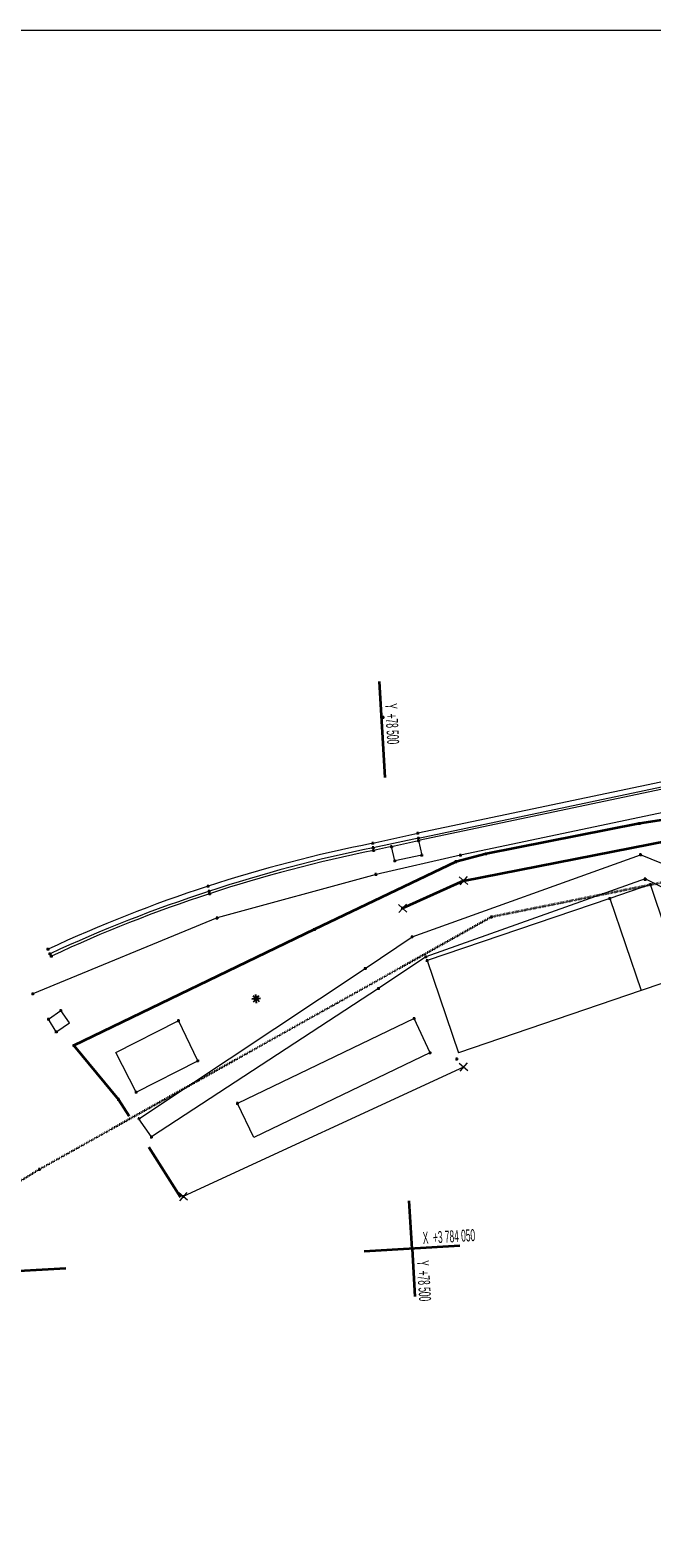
# Model space of a CAD drawing. Header units: millimetres. Extents: x -738537 to 1850049, y -250217 to 604013.
# Tile 4 of 220: x -679502 to -640631, y 46807 to 141062. Entities that reach past the tile are written whole.
import ezdxf

# ---------------------------------------------------------------- set-up
doc = ezdxf.new("R2010")
doc.units = ezdxf.units.MM
doc.header["$MEASUREMENT"] = 0
doc.linetypes.add('DOT', pattern=[0.25, 0, -0.25])
for name, color, linetype, lineweight in [('0_Pen_No__161', 1, 'Continuous', 5), ('BUILDING_Pen_No__2', 1, 'Continuous', 25), ('CABLE MANHOLE_Pen_No__15', 7, 'Continuous', 20), ('FENCE LINE_Pen_No__1', 214, 'Continuous', 35), ('FENCE LINE_Pen_No__15', 7, 'Continuous', 20), ('GRID_Pen_No__1', 214, 'Continuous', 35), ('GRID_Pen_No__6', 7, 'Continuous', 5), ('PALLISADE FENCE_Pen_No__1', 214, 'Continuous', 35), ('SEWER LINE_Pen_No__1', 214, 'Continuous', 35), ('SPLITPOLE FENCE_Pen_No__2', 1, 'Continuous', 25)]:
    doc.layers.add(name, color=color, linetype=linetype, lineweight=lineweight)
doc.layers.add('ROAD_Pen_No__7', color=7, linetype='Continuous', lineweight=5, true_color=0x9f07ff)
doc.styles.add('GENERATED_STYLE_2', font='arial.ttf')

msp = doc.modelspace()

# ---------------------------------------------------------------- linework, layer by layer
at = {"layer": '0_Pen_No__161', "color": 1, "linetype": 'Continuous', "lineweight": 5}
msp.add_lwpolyline([(-738537.2, 141061.5), (-370599.6, 141061.5), (-370599.6, -126378.5), (-738537.2, -126378.5)], close=True, dxfattribs=at)
at = {"layer": 'BUILDING_Pen_No__2', "color": 1, "linetype": 'Continuous', "lineweight": 25}
for p, q in [((-665446.7, 80502.4), (-665635.5, 80491.6)), ((-665568.9, 80682.6), (-665427.8, 80556.7)), ((-665547.3, 80309.4), (-665421.7, 80450.5)), ((-665514.6, 80556.5), (-665442.7, 80531.4)), ((-665439.4, 80473.9), (-665507.8, 80440.9)), ((-665404.5, 80574.3), (-665437.7, 80643.2)), ((-665421.5, 80363.7), (-665396.4, 80435.7)), ((-665376.1, 80581.7), (-665386.9, 80770.3)), ((-665356.6, 80242.8), (-665367.4, 80431.6)), ((-665346.9, 80577.6), (-665321.4, 80650.8)), ((-665305.9, 80370.3), (-665339.1, 80438.9)), ((-665321.7, 80562.8), (-665195.8, 80704.1)), ((-665315.6, 80456.6), (-665174.4, 80330.7)), ((-665235.4, 80572.6), (-665304, 80539.4)), ((-665300.7, 80481.9), (-665228.7, 80456.8)), ((-665107.8, 80521.7), (-665296.6, 80510.9))]:
    msp.add_line(p, q, dxfattribs=at)
msp.add_circle((-665371.7, 80506.6), 75.2, dxfattribs=at)
at = {"layer": 'CABLE MANHOLE_Pen_No__15', "color": 7, "linetype": 'Continuous', "lineweight": 20}
for p, q in [((-678360.2, 79233.7), (-677580.8, 79774.1)), ((-677866.7, 78434.6), (-678360.2, 79233.7)), ((-677045.7, 79002.5), (-677580.8, 79774.1)), ((-677825.1, 78462.1), (-677045.7, 79002.5))]:
    msp.add_line(p, q, dxfattribs=at)
at = {"layer": 'FENCE LINE_Pen_No__1', "color": 214, "linetype": 'Continuous', "lineweight": 35}
for q in [(-631645.3, 91969.7), (-656209, 86166.2)]:
    msp.add_line((-652409, 87887.1), q, dxfattribs=at)
at = {"layer": 'FENCE LINE_Pen_No__15', "color": 7, "linetype": 'Continuous', "lineweight": 20}
for p, q in [((-652145.2, 87651.7), (-652672.9, 88122.4)), ((-652145.2, 87651.7), (-652672.9, 88122.4)), ((-652173.7, 88150.9), (-652644.4, 87623.2)), ((-652173.7, 88150.9), (-652644.4, 87623.2)), ((-655945.1, 85930.9), (-656472.8, 86401.5)), ((-655973.7, 86430.1), (-656444.3, 85902.3)), ((-652147, 76000), (-652674.8, 76470.6)), ((-652175.6, 76499.2), (-652646.2, 75971.4)), ((-652410.9, 76235.3), (-669931.9, 68142)), ((-669668, 67906.7), (-670195.8, 68377.3)), ((-669696.6, 68405.9), (-670167.2, 67878.1))]:
    msp.add_line(p, q, dxfattribs=at)
at = {"layer": 'GRID_Pen_No__1', "color": 214, "linetype": 'Continuous', "lineweight": 35}
for p, q in [((-657311, 94347.3), (-657653.7, 100337.5)), ((-657311, 94347.3), (-657653.7, 100337.5)), ((-655625.3, 64881.8), (-655796.7, 67876.9)), ((-655625.3, 64881.8), (-655796.7, 67876.9)), ((-652630.2, 65053.2), (-658620.5, 64710.5)), ((-652630.2, 65053.2), (-658620.5, 64710.5)), ((-655625.3, 64881.8), (-655454, 61886.7)), ((-655625.3, 64881.8), (-655454, 61886.7)), ((-677267.9, 63643.7), (-683258.1, 63301)), ((-677267.9, 63643.7), (-683258.1, 63301))]:
    msp.add_line(p, q, dxfattribs=at)
at = {"layer": 'PALLISADE FENCE_Pen_No__1', "color": 18, "linetype": 'Continuous', "lineweight": 35, "true_color": 0x000000}
for p, q in [((-631714.9, 92940.3), (-641401.6, 91468.6)), ((-641401.6, 91468.6), (-650991.1, 89573.8)), ((-650991.1, 89573.8), (-652876.7, 89076.3)), ((-652876.7, 89076.3), (-661736.9, 84834.3)), ((-661736.9, 84834.3), (-676764.4, 77584.2)), ((-676764.4, 77584.2), (-673982.6, 74218.6)), ((-673982.6, 74218.6), (-673319.5, 73175.6)), ((-672086.4, 71235.9), (-670099.3, 68110.3))]:
    msp.add_line(p, q, dxfattribs=at)
at = {"layer": 'ROAD_Pen_No__7', "color": 18, "linetype": 'Continuous', "lineweight": 5, "true_color": 0x000000}
for p, q in [((-639664.1, 94135.2), (-655260.7, 90864)), ((-655218, 90554), (-639636.6, 93830.3)), ((-639567.5, 93689), (-655210.8, 90394.1)), ((-639431.1, 92251.4), (-652596.8, 89487.9)), ((-658071, 90228.5), (-655260.7, 90864)), ((-655218, 90554), (-658047.2, 89952.4)), ((-656900.1, 90019), (-658024.7, 89786.4)), ((-656900.1, 90019), (-655210.8, 90394.1)), ((-656697.3, 89135.2), (-656900.1, 90019)), ((-655210.8, 90394.1), (-655015.2, 89478.8)), ((-652596.8, 89487.9), (-657875.6, 88283.5)), ((-655015.2, 89478.8), (-656697.3, 89135.2)), ((-655612.3, 84385.4), (-641334, 89515.3)), ((-636695.6, 87610.1), (-641334, 89515.3)), ((-657875.6, 88283.5), (-667804.2, 85559)), ((-641041.9, 87998.5), (-654764.4, 83133.8)), ((-637086, 86048.2), (-641041.9, 87998.5)), ((-643252.9, 86781.2), (-654676.6, 82894.4)), ((-640718.2, 87646.4), (-643252.9, 86781.2)), ((-643252.9, 86781.2), (-641293.2, 81021.5)), ((-638780.6, 81878.6), (-640718.2, 87646.4)), ((-667804.2, 85559), (-679338.9, 80812.4)), ((-658546, 82406.6), (-655612.3, 84385.4)), ((-654764.4, 83133.8), (-657724.6, 81144.5)), ((-672699.5, 73009.9), (-658546, 82406.6)), ((-654676.6, 82894.4), (-652716.9, 77134.7)), ((-657724.6, 81144.5), (-671912.8, 71865.9)), ((-638779.9, 81876.6), (-641293.2, 81021.5)), ((-641293.2, 81021.5), (-652716.9, 77134.7)), ((-655486.1, 79273.3), (-666536.1, 73967.5)), ((-654496.3, 77133.3), (-655486.1, 79273.3)), ((-674137.7, 77141), (-670287.8, 79109.1)), ((-669022.4, 76633.8), (-670224.6, 79140.2)), ((-672872.3, 74665.7), (-674137.7, 77141)), ((-672872.3, 74665.7), (-669022.4, 76633.8)), ((-654464.6, 77145.8), (-665514.6, 71840)), ((-665514.6, 71840), (-666536.1, 73967.5)), ((-672786.3, 73004.9), (-672612.6, 73014.8)), ((-672694.5, 72923.1), (-672704.4, 73096.7)), ((-671912.8, 71865.9), (-672699.5, 73009.9))]:
    msp.add_line(p, q, dxfattribs=at)
for centre, radius, start, end in [((-640923.3, 3191.7), 88709.9, 101.145512, 114.978018), ((-639565.4, -505.1), 92326.2, 101.547437, 114.778537), ((-639935.7, 640.4), 90962.8, 101.470388, 114.859501)]:
    msp.add_arc(centre, radius, start, end, dxfattribs=at)
at = {"layer": 'SEWER LINE_Pen_No__1', "color": 214, "linetype": 'DOT', "lineweight": 35}
for p, q in [((-636397.6, 88493.6), (-650659.8, 85622.3)), ((-650659.8, 85622.3), (-678919.7, 69842.4)), ((-678919.7, 69842.4), (-683345.2, 67138.2))]:
    msp.add_line(p, q, dxfattribs=at)
at = {"layer": 'SPLITPOLE FENCE_Pen_No__2', "color": 1, "linetype": 'Continuous', "lineweight": 25}
for p, q in [((-657516.4, 98095), (-657342.7, 98104.9)), ((-657424.6, 98013.2), (-657434.5, 98186.8)), ((-641488.5, 91463.6), (-641314.8, 91473.6)), ((-641396.7, 91381.8), (-641406.6, 91555.4)), ((-655347.5, 90859.1), (-655173.9, 90869)), ((-655304.8, 90549), (-655131.1, 90558.9)), ((-655255.8, 90777.2), (-655265.7, 90950.9)), ((-655213, 90467.2), (-655222.9, 90640.8)), ((-658157.8, 90223.5), (-657984.2, 90233.5)), ((-658134, 89947.4), (-657960.4, 89957.4)), ((-658111.5, 89781.5), (-657937.9, 89791.4)), ((-658066.1, 90141.7), (-658076, 90315.3)), ((-658042.3, 89865.6), (-658052.2, 90039.2)), ((-658019.7, 89699.6), (-658029.7, 89873.2)), ((-656987, 90014.1), (-656813.3, 90024)), ((-656895.2, 89932.2), (-656905.1, 90105.8)), ((-655297.6, 90389.2), (-655124, 90399.1)), ((-655205.8, 90307.3), (-655215.8, 90480.9)), ((-655010.3, 89392), (-655020.2, 89565.6)), ((-652591.8, 89401.1), (-652601.8, 89574.8)), ((-651077.9, 89568.8), (-650904.3, 89578.8)), ((-650986.1, 89487), (-650996, 89660.6)), ((-641329, 89428.5), (-641338.9, 89602.1)), ((-656784.1, 89130.2), (-656610.5, 89140.1)), ((-656692.4, 89048.4), (-656702.3, 89222)), ((-655102, 89473.8), (-654928.4, 89483.8)), ((-652963.5, 89071.3), (-652789.9, 89081.3)), ((-652871.8, 88989.5), (-652881.7, 89163.1)), ((-652683.6, 89483), (-652510, 89492.9)), ((-641420.8, 89510.3), (-641247.2, 89520.2)), ((-657962.4, 88278.5), (-657788.8, 88288.4)), ((-657870.6, 88196.7), (-657880.6, 88370.3)), ((-652495.9, 87882.1), (-652322.2, 87892)), ((-652404.1, 87800.2), (-652414, 87973.9)), ((-641130.8, 87960.3), (-640957.2, 87970.3)), ((-641128.7, 87993.5), (-640955, 88003.4)), ((-641039, 87878.5), (-641048.9, 88052.1)), ((-641036.9, 87911.7), (-641046.8, 88085.3)), ((-640713.3, 87559.6), (-640723.2, 87733.2)), ((-668456.6, 87543.9), (-668283, 87553.9)), ((-668399.4, 87226.7), (-668225.8, 87236.6)), ((-668364.8, 87462.1), (-668374.8, 87635.7)), ((-668363.4, 87070.5), (-668189.8, 87080.4)), ((-668307.6, 87144.8), (-668317.5, 87318.5)), ((-668271.6, 86988.6), (-668281.6, 87162.3)), ((-643339.8, 86776.2), (-643166.1, 86786.2)), ((-643248, 86694.4), (-643257.9, 86868)), ((-640805, 87641.4), (-640631.4, 87651.4)), ((-656295.8, 86161.3), (-656122.2, 86171.2)), ((-656204, 86079.4), (-656213.9, 86253)), ((-667891, 85554), (-667717.4, 85563.9)), ((-667799.2, 85472.1), (-667809.2, 85645.8)), ((-661823.7, 84829.3), (-661650.1, 84839.3)), ((-661732, 84747.5), (-661741.9, 84921.1)), ((-650746.7, 85617.3), (-650573, 85627.2)), ((-650654.9, 85535.5), (-650664.8, 85709.1)), ((-655699.1, 84380.4), (-655525.5, 84390.4)), ((-655607.3, 84298.6), (-655617.2, 84472.2)), ((-678469.7, 83599.6), (-678296, 83609.5)), ((-678377.9, 83517.8), (-678387.8, 83691.4)), ((-678347.3, 83316.1), (-678173.7, 83326.1)), ((-678255.5, 83234.3), (-678265.4, 83407.9)), ((-678262.8, 83169.7), (-678089.2, 83179.6)), ((-678171, 83087.9), (-678180.9, 83261.5)), ((-654851.2, 83128.8), (-654677.6, 83138.7)), ((-654759.4, 83047), (-654769.4, 83220.6)), ((-654671.6, 82807.6), (-654681.6, 82981.2)), ((-658632.9, 82401.6), (-658459.2, 82411.6)), ((-658541.1, 82319.8), (-658551, 82493.4)), ((-654763.4, 82889.4), (-654589.8, 82899.4)), ((-657811.4, 81139.5), (-657637.8, 81149.4)), ((-657719.7, 81057.6), (-657729.6, 81231.3)), ((-679425.8, 80807.4), (-679252.1, 80817.4)), ((-679334, 80725.6), (-679343.9, 80899.2)), ((-665458.5, 80501.7), (-665284.9, 80511.6)), ((-665366.7, 80419.8), (-665376.6, 80593.5)), ((-678447, 79228.8), (-678273.4, 79238.7)), ((-678355.2, 79146.9), (-678365.1, 79320.5)), ((-677667.6, 79769.2), (-677494, 79779.1)), ((-677575.8, 79687.3), (-677585.7, 79860.9)), ((-670219.6, 79053.4), (-670229.5, 79227.1)), ((-655572.9, 79268.3), (-655399.3, 79278.2)), ((-655481.1, 79186.4), (-655491.1, 79360.1)), ((-677953.5, 78429.6), (-677779.9, 78439.6)), ((-677861.8, 78347.8), (-677871.7, 78521.4)), ((-670311.4, 79135.3), (-670137.7, 79145.2)), ((-676851.2, 77579.2), (-676677.5, 77589.1)), ((-676759.4, 77497.4), (-676769.3, 77671)), ((-669109.2, 76628.8), (-668935.6, 76638.8)), ((-669017.5, 76547), (-669027.4, 76720.6)), ((-654583.1, 77128.3), (-654409.4, 77138.3)), ((-654491.3, 77046.5), (-654501.2, 77220.1)), ((-652915.1, 76739), (-652741.5, 76748.9)), ((-652823.3, 76657.1), (-652833.3, 76830.7)), ((-672959.1, 74660.7), (-672785.5, 74670.7)), ((-672867.3, 74578.9), (-672877.3, 74752.5)), ((-674069.4, 74213.6), (-673895.8, 74223.5)), ((-673977.6, 74131.8), (-673987.6, 74305.4)), ((-666622.9, 73962.5), (-666449.3, 73972.4)), ((-666531.1, 73880.7), (-666541.1, 74054.3)), ((-671999.6, 71861), (-671826, 71870.9)), ((-671907.9, 71779.1), (-671917.8, 71952.8)), ((-679006.5, 69837.5), (-678832.9, 69847.4)), ((-678914.7, 69755.6), (-678924.7, 69929.3)), ((-670018.7, 68137), (-669845.1, 68147)), ((-669926.9, 68055.2), (-669936.9, 68228.8))]:
    msp.add_line(p, q, dxfattribs=at)

# ---------------------------------------------------------------- texts
at = {"layer": 'GRID_Pen_No__6', "color": 7, "linetype": 'Continuous', "lineweight": 5, "char_height": 750, "attachment_point": 7, "style": 'GENERATED_STYLE_2'}
for s, insert, rotation in [('\\A1;{\\W0.500000x;\\pql;\\fArial|b0|i0|c0|p34;Y  +78 500}', (-657328.9, 98945.6), 273.274249), ('\\A1;{\\W0.500000x;\\pql;\\fArial|b0|i0|c0|p34;Y  +78 500}', (-657328.9, 98945.6), 273.274249), ('\\A1;{\\W0.500000x;\\pql;\\fArial|b0|i0|c0|p34;X  +3 784 050}', (-654932.2, 65166.1), 3.274249), ('\\A1;{\\W0.500000x;\\pql;\\fArial|b0|i0|c0|p34;Y  +78 500}', (-655336.9, 64125.5), 273.274249)]:
    msp.add_mtext(s, dxfattribs=dict(at, insert=insert, rotation=rotation))

doc.saveas('drawing.dxf')
